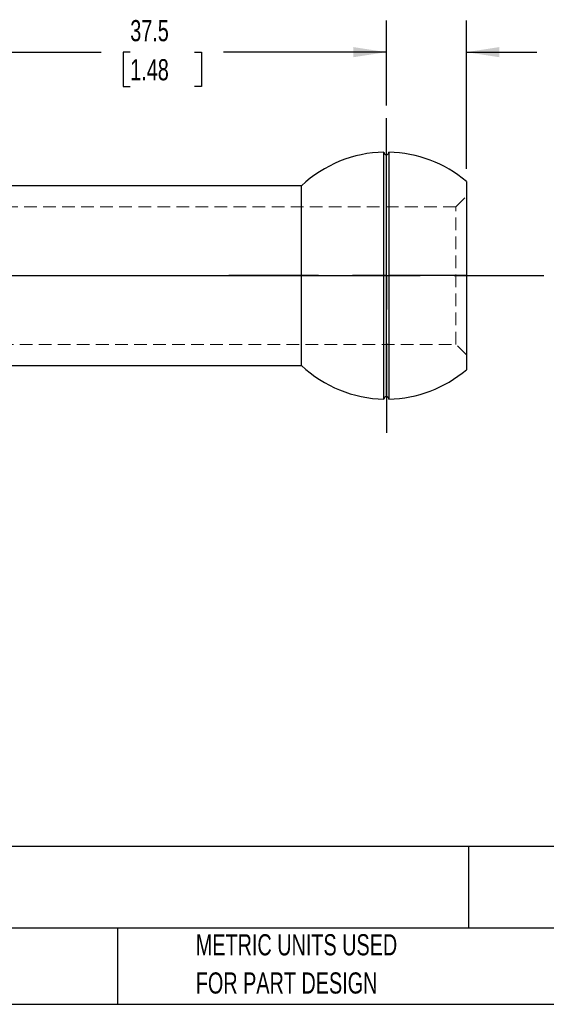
# Model space of a CAD drawing. Header units: millimetres. Extents: x 6 to 273, y 6 to 210.
# Tile 8 of 22: x 111 to 164, y 6 to 105. Entities that reach past the tile are written whole.
import ezdxf

# ---------------------------------------------------------------- set-up
doc = ezdxf.new("R2010")
doc.units = ezdxf.units.MM
doc.linetypes.add('CENTERX2', pattern=[20.32, 12.7, -2.54, 2.54, -2.54])
doc.linetypes.add('HIDDEN', pattern=[1.905, 1.27, -0.635])
doc.layers.add('CENTER', color=40, linetype='CENTERX2')
doc.layers.add('DIMENSIONS', color=140, linetype='Continuous', lineweight=25)
doc.layers.add('TEXT', color=140, linetype='Continuous', lineweight=25)
doc.styles.add('SLDTEXTSTYLE0', font='TXT', dxfattribs={"width": 0.7})
doc.dimstyles.new('SLDDIMSTYLE0', dxfattribs={"dimtxt": 2.158008, "dimasz": 3.302, "dimexe": 0, "dimexo": 0.0625, "dimgap": 0.539502, "dimtad": 0, "dimtih": 1, "dimtoh": 1, "dimlfac": 0.75, "dimrnd": 1e-09, "dimzin": 4, "dimdsep": 46, "dimtxsty": 'SLDTEXTSTYLE0', "dimsah": 1, "dimcen": 0.09, "dimadec": 0, "dimazin": 1, "dimtfac": 1, "dimtmove": 0, "dimatfit": 0, "dimfxl": 0, "dimfrac": 2, "dimtolj": 1, "dimtzin": 12, "dimarcsym": 0})
doc.dimstyles.new('SLDDIMSTYLE1', dxfattribs={"dimtxt": 2.158008, "dimasz": 3.302, "dimexe": 0, "dimexo": 0.0625, "dimgap": 0.539502, "dimtad": 0, "dimtih": 1, "dimtoh": 1, "dimlfac": 0.75, "dimrnd": 1e-09, "dimzin": 12, "dimdsep": 46, "dimtxsty": 'SLDTEXTSTYLE0', "dimsah": 1, "dimcen": 0.09, "dimadec": 0, "dimazin": 3, "dimtfac": 1, "dimtofl": 0, "dimtmove": 0, "dimatfit": 3, "dimfxl": 0, "dimfrac": 2, "dimtolj": 1, "dimtzin": 12, "dimarcsym": 0})

# ---------------------------------------------------------------- blocks, each defined once
blk = doc.blocks.new('_D')
at = {"layer": 'DIMENSIONS'}
for p, q in [((147.538, 96.287), (147.538, 104.806)), ((155.538, 89.963), (155.538, 104.806)), ((147.538, 101.631), (141.188, 101.631)), ((155.538, 101.631), (162.57, 101.631)), ((165.495, 101.631), (164.77, 101.631)), ((164.77, 101.631), (164.77, 98.201)), ((171.907, 101.631), (172.632, 101.631)), ((172.632, 101.631), (172.632, 98.201)), ((164.77, 98.201), (165.495, 98.201)), ((172.632, 98.201), (171.907, 98.201))]:
    blk.add_line(p, q, dxfattribs=at)
for points in [[(147.538, 101.631), (144.236, 102.139), (144.236, 101.123)], [(155.538, 101.631), (158.84, 101.123), (158.84, 102.139)]]:
    blk.add_solid(points, dxfattribs=at)
at = {"layer": 'DIMENSIONS', "char_height": 2.1167, "attachment_point": 1, "style": 'SLDTEXTSTYLE0'}
for s, insert in [('6.0', (166.392, 104.842)), ('0.24', (165.495, 100.929))]:
    blk.add_mtext(s, dxfattribs=dict(at, insert=insert))
blk = doc.blocks.new('_D_1')
at = {"layer": 'DIMENSIONS'}
for p, q in [((97.538, 96.287), (97.538, 104.806)), ((147.538, 96.287), (147.538, 104.806)), ((97.538, 101.631), (118.997, 101.631)), ((121.921, 101.631), (121.197, 101.631)), ((121.197, 101.631), (121.197, 98.201)), ((128.334, 101.631), (129.059, 101.631)), ((129.059, 101.631), (129.059, 98.201)), ((147.538, 101.631), (131.258, 101.631)), ((121.197, 98.201), (121.921, 98.201)), ((129.059, 98.201), (128.334, 98.201))]:
    blk.add_line(p, q, dxfattribs=at)
for points in [[(97.538, 101.631), (100.84, 101.123), (100.84, 102.139)], [(147.538, 101.631), (144.236, 102.139), (144.236, 101.123)]]:
    blk.add_solid(points, dxfattribs=at)
at = {"layer": 'DIMENSIONS', "char_height": 2.1167, "attachment_point": 1, "style": 'SLDTEXTSTYLE0'}
for s, insert in [('37.5', (121.921, 104.842)), ('1.48', (121.921, 100.929))]:
    blk.add_mtext(s, dxfattribs=dict(at, insert=insert))
blk = doc.blocks.new('SW_CENTERMARKSYMBOL_0')
at = {"layer": 'CENTER', "color": 0}
for p, q in [((0, 6.773), (0, 15.748)), ((0, 0), (0, 3.387)), ((-6.773, 0), (-15.748, 0)), ((0, 0), (-3.387, 0)), ((0, 0), (0, -3.387)), ((0, 0), (3.387, 0)), ((6.773, 0), (15.748, 0)), ((0, -6.773), (0, -15.748))]:
    blk.add_line(p, q, dxfattribs=at)
blk = doc.blocks.new('SW_CENTERMARKSYMBOL_1')
at = {"layer": 'CENTER', "color": 0}
for p, q in [((0, 6.773), (0, 15.748)), ((0, 0), (0, 3.387)), ((-6.773, 0), (-15.748, 0)), ((0, 0), (-3.387, 0)), ((0, 0), (0, -3.387)), ((0, 0), (3.387, 0)), ((6.773, 0), (15.748, 0)), ((0, -6.773), (0, -15.748))]:
    blk.add_line(p, q, dxfattribs=at)

msp = doc.modelspace()

# ---------------------------------------------------------------- linework, layer by layer
for p, q in [((147.284, 79.269), (147.284, 91.628)), ((147.538, 79.269), (147.538, 91.377)), ((147.792, 91.628), (147.792, 79.269)), ((139.06, 88.265), (106.016, 88.265)), ((139.06, 79.269), (139.06, 88.265)), ((106.016, 79.269), (139.06, 79.269)), ((139.06, 70.273), (139.06, 79.269)), ((139.06, 79.269), (147.284, 79.269)), ((147.284, 66.91), (147.284, 79.269)), ((147.284, 79.269), (147.538, 79.269)), ((147.538, 79.269), (147.792, 79.269)), ((147.538, 67.162), (147.538, 79.269)), ((147.792, 79.269), (147.792, 66.91)), ((155.538, 79.269), (147.792, 79.269)), ((106.016, 70.273), (139.06, 70.273))]:
    msp.add_line(p, q)
at = {"color": 7, "linetype": 'HIDDEN', "lineweight": 18}
for p, q in [((147.538, 91.377), (147.538, 79.269)), ((154.48, 86.148), (155.538, 87.207)), ((154.48, 86.148), (97.538, 86.148)), ((154.48, 72.39), (154.48, 86.148)), ((139.06, 79.269), (106.016, 79.269)), ((147.284, 79.269), (139.06, 79.269)), ((147.538, 79.269), (147.284, 79.269)), ((147.792, 79.269), (147.538, 79.269)), ((147.538, 79.269), (147.538, 67.162)), ((147.792, 79.269), (155.538, 79.269)), ((97.538, 72.39), (154.48, 72.39)), ((155.538, 71.332), (154.48, 72.39))]:
    msp.add_line(p, q, dxfattribs=at)
for centre, radius, start, end in [((147.538, 79.269), 12.361, 91.17733, 133.30276), ((147.538, 91.631), 0.254, 180.58867, 270), ((147.538, 91.631), 0.254, 270, 359.41133), ((147.538, 79.269), 12.361, 49.66867, 88.82267), ((147.538, 79.269), 12.361, 226.69724, 268.82267), ((147.538, 79.269), 12.361, 271.17733, 310.32788), ((147.538, 66.908), 0.254, 90, 179.41133), ((147.538, 66.908), 0.254, 0.58867, 90)]:
    msp.add_arc(centre, radius, start, end)
for points, knots in [([(155.538, 88.693), (155.538, 88.693), (155.538, 88.716), (155.538, 88.634), (155.538, 88.431), (155.538, 88.082), (155.538, 87.651), (155.538, 87.167), (155.538, 86.597), (155.538, 85.945), (155.538, 85.222), (155.538, 84.441), (155.538, 83.612), (155.538, 82.664), (155.538, 81.597), (155.538, 80.431), (155.538, 79.652), (155.538, 79.269)], [0, 0, 0, 0, 0.000112, 0.077692, 0.157721, 0.240036, 0.304311, 0.368677, 0.434319, 0.500056, 0.565696, 0.631434, 0.695706, 0.760075, 0.842307, 0.922357, 1, 1, 1, 1]), ([(155.538, 79.269), (155.538, 78.886), (155.538, 78.108), (155.538, 76.942), (155.538, 75.876), (155.538, 74.927), (155.538, 74.098), (155.538, 73.317), (155.538, 72.594), (155.538, 71.942), (155.538, 71.372), (155.538, 70.888), (155.538, 70.456), (155.538, 70.113), (155.538, 69.887), (155.538, 69.859), (155.538, 69.846)], [0, 0, 0, 0, 0.077614, 0.157634, 0.239962, 0.304246, 0.368623, 0.434275, 0.500022, 0.565673, 0.631421, 0.695704, 0.760083, 0.842327, 0.922368, 1, 1, 1, 1])]:
    msp.add_open_spline(points, degree=3, knots=knots)
at = {"layer": 'TEXT'}
for p, q in [((273.05, 22.126), (6.35, 22.126)), ((155.759, 22.126), (155.759, 13.97)), ((273.05, 13.97), (6.35, 13.97)), ((120.646, 13.97), (120.646, 6.35)), ((6.35, 6.35), (273.05, 6.35))]:
    msp.add_line(p, q, dxfattribs=at)

# ---------------------------------------------------------------- block references
at = {"layer": 'CENTER'}
for name, p in [('SW_CENTERMARKSYMBOL_1', (97.538, 79.269)), ('SW_CENTERMARKSYMBOL_0', (147.538, 79.269))]:
    msp.add_blockref(name, p, dxfattribs=at)

# ---------------------------------------------------------------- texts
at = {"layer": 'TEXT', "char_height": 2.11667, "attachment_point": 1, "style": 'SLDTEXTSTYLE0'}
for s, insert in [('METRIC UNITS USED', (128.478, 13.364)), ('FOR PART DESIGN', (128.478, 9.542))]:
    msp.add_mtext(s, dxfattribs=dict(at, insert=insert))

# ---------------------------------------------------------------- dimensions: what is measured, and where the dimension line sits
at = {"layer": 'DIMENSIONS'}
for base, p2, dimstyle, picture, middle in [((97.538, 101.631), (97.538, 95.017), 'SLDDIMSTYLE1', '_D_1', (125.128, 101.631)), ((155.538, 101.631), (155.538, 88.693), 'SLDDIMSTYLE0', '_D', (168.701, 101.631))]:
    dim = msp.add_linear_dim(base=base, p1=(147.538, 95.017), p2=p2, dimstyle=dimstyle, dxfattribs=at)
    dim.commit()
    dim.dimension.update_dxf_attribs({"geometry": picture, "text_midpoint": middle, "dimtype": 160})

doc.saveas('drawing.dxf')
